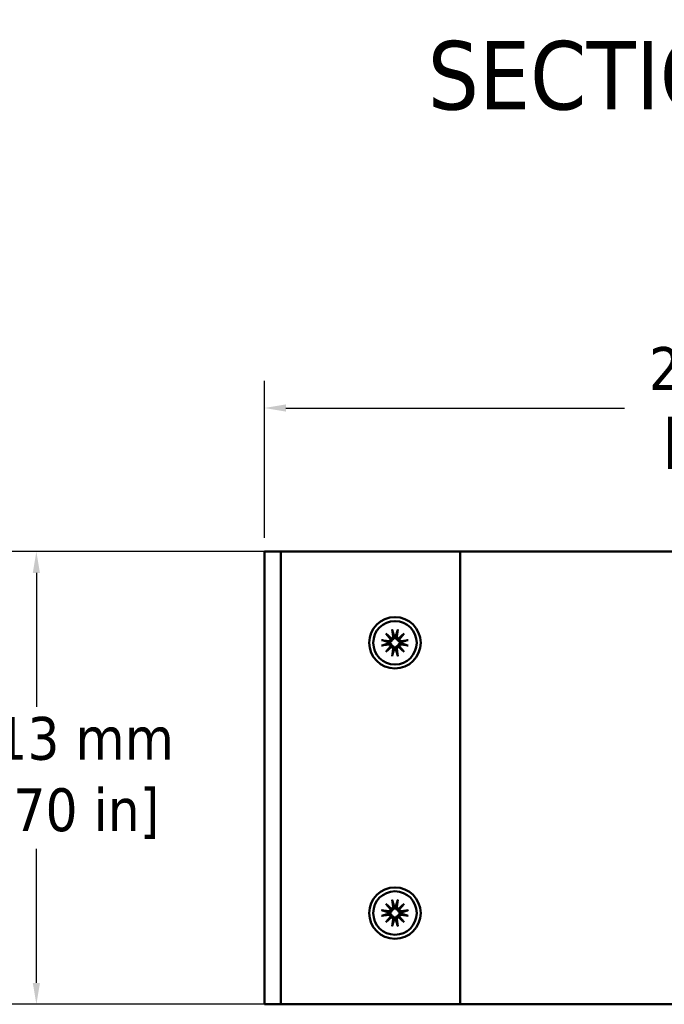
# Model space of a CAD drawing. Header units: millimetres. Extents: x 4 to 1435, y 25 to 906.
# Tile 9 of 17: x 712 to 837, y 203 to 394. Entities that reach past the tile are written whole.
import ezdxf

# ---------------------------------------------------------------- set-up
doc = ezdxf.new("R2010")
doc.units = ezdxf.units.MM
doc.header["$LTSCALE"] = 1.666667
for name, color, linetype, lineweight in [('Dimension (ANSI)', 7, 'Continuous', 25), ('Symbol (ANSI)', 7, 'Continuous', 25), ('Visible (ANSI)', 7, 'Continuous', 50)]:
    doc.layers.add(name, color=color, linetype=linetype, lineweight=lineweight)
doc.styles.add('Label Text (ANSI)', font='tahoma.ttf')
doc.styles.add('Note Text (ANSI)', font='tahoma.ttf')
doc.dimstyles.new('Default - mm (ANSI)', dxfattribs={"dimscale": 1.666667, "dimtxt": 5, "dimasz": 2.5, "dimexe": 3.175, "dimexo": 1.6002, "dimgap": 0.8, "dimtad": 0, "dimtih": 1, "dimtoh": 1, "dimrnd": 1e-08, "dimzin": 0, "dimdsep": 46, "dimtxsty": 'Note Text (ANSI)', "dimcen": 0.09, "dimdle": 10, "dimclrd": 256, "dimclre": 256, "dimclrt": 256, "dimadec": 1, "dimazin": 0, "dimtfac": 0.6096, "dimtofl": 0, "dimtmove": 0, "dimatfit": 3, "dimldrblk": 'Filled-1', "dimfxl": 1, "dimtolj": 1, "dimtzin": 0, "dimlwd": -1, "dimlwe": -1, "dimarcsym": 0})

# ---------------------------------------------------------------- blocks, each defined once
blk = doc.blocks.new('*D26')
at = {"layer": 'Defpoints', "color": 0, "transparency": 16777216}
for p in [(763.36, 290.96), (714.82, 202.83), (763.36, 202.83)]:
    blk.add_point(p, dxfattribs=at)
at = {"layer": 'Dimension (ANSI)', "transparency": 16777216}
for p, q in [((760.69, 290.96), (709.52, 290.96)), ((714.82, 286.8), (714.82, 260.72)), ((714.82, 207), (714.82, 233.08)), ((760.69, 202.83), (709.52, 202.83))]:
    blk.add_line(p, q, dxfattribs=at)
for points in [[(714.12, 286.8), (715.51, 286.8), (714.82, 290.96)], [(714.12, 207), (715.51, 207), (714.82, 202.83)]]:
    blk.add_solid(points, dxfattribs=at)
at = {"layer": 'Dimension (ANSI)', "transparency": 16777216, "insert": (714.82, 246.9), "char_height": 8.3333, "attachment_point": 5, "style": 'Note Text (ANSI)'}
blk.add_mtext('\\A1; 88.13 mm\\P[3.470 in]', dxfattribs=at)
blk = doc.blocks.new('Filled-1')
at = {"color": 0}
for p, q in [((0, 0), (-1, 0.333)), ((-1, 0.333), (-1, -0.333)), ((-1, 0), (0, 0)), ((-1, -0.333), (0, 0))]:
    blk.add_line(p, q, dxfattribs=at)
at = {"color": 0, "flags": 128}
blk.add_lwpolyline([(-1, -0.333), (0, 0), (-1, 0.333), (-1, -0.333)], dxfattribs=at)
at = {"color": 0}
blk.add_solid([(-1, -0.333), (0, 0), (-1, 0.333), (-1, -0.333)], dxfattribs=at)
blk = doc.blocks.new('*D27')
at = {"layer": 'Defpoints', "color": 0, "transparency": 16777216}
for p in [(962.38, 318.89), (759.18, 290.96), (962.38, 290.96)]:
    blk.add_point(p, dxfattribs=at)
at = {"layer": 'Dimension (ANSI)', "transparency": 16777216}
for p, q in [((759.18, 293.63), (759.18, 324.18)), ((962.38, 293.63), (962.38, 324.18)), ((763.35, 318.89), (829.22, 318.89)), ((958.21, 318.89), (892.34, 318.89))]:
    blk.add_line(p, q, dxfattribs=at)
for points in [[(763.35, 319.59), (763.35, 318.2), (759.18, 318.89)], [(958.21, 319.59), (958.21, 318.2), (962.38, 318.89)]]:
    blk.add_solid(points, dxfattribs=at)
at = {"layer": 'Dimension (ANSI)', "transparency": 16777216, "insert": (860.78, 318.89), "char_height": 8.3333, "attachment_point": 5, "style": 'Note Text (ANSI)'}
blk.add_mtext('\\A1; 203.20 mm\\P[8.000 in]', dxfattribs=at)

msp = doc.modelspace()

# ---------------------------------------------------------------- linework, layer by layer
at = {"layer": 'Visible (ANSI)'}
for p, q in [((761.3552, 290.9642), (759.1802, 290.9642)), ((759.1802, 202.8342), (759.1802, 290.9642)), ((761.3552, 290.9642), (762.3552, 290.9642)), ((763.3552, 290.9642), (762.3552, 290.9642)), ((762.3552, 202.8342), (762.3552, 290.9642)), ((795.2802, 290.9642), (763.3552, 290.9642)), ((795.2802, 290.9642), (797.2802, 290.9642)), ((797.2802, 290.9642), (962.3802, 290.9642)), ((797.2802, 202.8342), (797.2802, 290.9642)), ((782.8021, 274.9773), (783.9221, 274.0213)), ((782.8021, 274.9773), (783.7331, 274.0463)), ((783.7581, 273.8573), (782.8021, 274.9773)), ((784.0413, 275.7872), (784.2369, 274.4088)), ((785.119, 275.7872), (784.9234, 274.4088)), ((785.2382, 274.0213), (786.3583, 274.9773)), ((786.3583, 274.9773), (785.4022, 273.8573)), ((786.3583, 274.9773), (785.4272, 274.0463)), ((781.9922, 273.7381), (783.3706, 273.5425)), ((781.9922, 272.6604), (783.3706, 272.856)), ((782.8021, 271.4212), (783.7581, 272.5412)), ((783.9221, 272.3772), (782.8021, 271.4212)), ((782.8021, 271.4212), (783.7331, 272.3522)), ((786.3583, 271.4212), (785.2382, 272.3772)), ((785.4022, 272.5412), (786.3583, 271.4212)), ((786.3583, 271.4212), (785.4272, 272.3522)), ((787.1682, 273.7381), (785.7897, 273.5425)), ((787.1682, 272.6604), (785.7897, 272.856)), ((784.0413, 270.6113), (784.2369, 271.9897)), ((785.119, 270.6113), (784.9234, 271.9897)), ((782.8021, 222.3773), (783.9221, 221.4213)), ((782.8021, 222.3773), (783.7331, 221.4463)), ((783.7581, 221.2573), (782.8021, 222.3773)), ((784.0413, 223.1872), (784.2369, 221.8088)), ((785.119, 223.1872), (784.9234, 221.8088)), ((785.2382, 221.4213), (786.3583, 222.3773)), ((786.3583, 222.3773), (785.4022, 221.2573)), ((786.3583, 222.3773), (785.4272, 221.4463)), ((781.9922, 221.1381), (783.3706, 220.9425)), ((787.1682, 221.1381), (785.7897, 220.9425)), ((781.9922, 220.0604), (783.3706, 220.256)), ((782.8021, 218.8212), (783.7581, 219.9412)), ((783.9221, 219.7772), (782.8021, 218.8212)), ((782.8021, 218.8212), (783.7331, 219.7522)), ((784.0413, 218.0113), (784.2369, 219.3897)), ((785.119, 218.0113), (784.9234, 219.3897)), ((786.3583, 218.8212), (785.2382, 219.7772)), ((785.4022, 219.9412), (786.3583, 218.8212)), ((786.3583, 218.8212), (785.4272, 219.7522)), ((787.1682, 220.0604), (785.7897, 220.256)), ((761.3552, 202.8342), (759.1802, 202.8342)), ((761.3552, 202.8342), (762.3552, 202.8342)), ((763.3552, 202.8342), (762.3552, 202.8342)), ((795.2802, 202.8342), (763.3552, 202.8342)), ((795.2802, 202.8342), (797.2802, 202.8342)), ((797.2802, 202.8342), (962.3802, 202.8342))]:
    msp.add_line(p, q, dxfattribs=at)
for centre, radius in [((784.5802, 273.1992), 5), ((784.5802, 273.1992), 4.2291), ((784.5802, 220.5992), 5), ((784.5802, 220.5992), 4.2291)]:
    msp.add_circle(centre, radius, dxfattribs=at)
for centre, radius, start, end in [((783.8999, 274.361), 0.3404, 273.750761, 8.075374), ((784.5802, 273.1992), 1.2332, 84.468455, 95.531545), ((785.2605, 274.361), 0.3404, 171.924626, 266.249239), ((784.5802, 273.1992), 1.2332, 174.468455, 185.531545), ((783.4185, 273.8795), 0.3404, 261.924626, 356.249239), ((783.4185, 272.5189), 0.3404, 3.750761, 98.075374), ((783.8999, 272.0375), 0.3404, 351.924626, 86.249239), ((785.2605, 272.0375), 0.3404, 93.750761, 188.075374), ((785.7419, 273.8795), 0.3404, 183.750761, 278.075374), ((785.7419, 272.5189), 0.3404, 81.924626, 176.249239), ((784.5802, 273.1992), 1.2332, 354.468455, 5.531545), ((784.5802, 273.1992), 1.2332, 264.468455, 275.531545), ((784.5802, 220.5992), 1.2332, 174.468455, 185.531545), ((783.4185, 221.2795), 0.3404, 261.924626, 356.249239), ((783.8999, 221.761), 0.3404, 273.750761, 8.075374), ((784.5802, 220.5992), 1.2332, 84.468455, 95.531545), ((785.2605, 221.761), 0.3404, 171.924626, 266.249239), ((785.7419, 221.2795), 0.3404, 183.750761, 278.075374), ((784.5802, 220.5992), 1.2332, 354.468455, 5.531545), ((783.4185, 219.9189), 0.3404, 3.750761, 98.075374), ((783.8999, 219.4375), 0.3404, 351.924626, 86.249239), ((784.5802, 220.5992), 1.2332, 264.468455, 275.531545), ((785.2605, 219.4375), 0.3404, 93.750761, 188.075374), ((785.7419, 219.9189), 0.3404, 81.924626, 176.249239)]:
    msp.add_arc(centre, radius, start, end, dxfattribs=at)
for centre, major_axis, start_param, end_param in [((783.8693, 274.3252), (0.2016, 0.2362), 3.39674408, 4.02596981), ((783.4543, 273.9101), (0.2362, 0.2016), 5.39880815, 6.02803388), ((785.291, 274.3252), (0.2016, -0.2362), 5.39880815, 6.02803388), ((785.7061, 273.9101), (0.2362, -0.2016), 3.39674408, 4.02596981), ((783.4543, 272.4884), (-0.2362, 0.2016), 3.39674408, 4.02596981), ((783.8693, 272.0733), (-0.2016, 0.2362), 5.39880815, 6.02803388), ((785.291, 272.0733), (-0.2016, -0.2362), 3.39674408, 4.02596981), ((785.7061, 272.4884), (-0.2362, -0.2016), 5.39880815, 6.02803388), ((783.8693, 221.7252), (0.2016, 0.2362), 3.39674408, 4.02596981), ((783.4543, 221.3101), (0.2362, 0.2016), 5.39880815, 6.02803388), ((785.291, 221.7252), (0.2016, -0.2362), 5.39880815, 6.02803388), ((785.7061, 221.3101), (0.2362, -0.2016), 3.39674408, 4.02596981), ((783.4543, 219.8884), (-0.2362, 0.2016), 3.39674408, 4.02596981), ((783.8693, 219.4733), (-0.2016, 0.2362), 5.39880815, 6.02803388), ((785.291, 219.4733), (-0.2016, -0.2362), 3.39674408, 4.02596981), ((785.7061, 219.8884), (-0.2362, -0.2016), 5.39880815, 6.02803388)]:
    msp.add_ellipse(centre, major_axis=major_axis, ratio=0.98845192, start_param=start_param, end_param=end_param, dxfattribs=at)
for points, knots in [([(783.7331, 274.0463), (783.741, 274.0384), (783.7479, 274.0315), (783.7947, 273.9847), (783.8254, 273.954), (783.9061, 273.8733), (783.9509, 273.8285), (783.9948, 273.7846)], [-3.393865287, -3.393865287, -3.393865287, -3.393865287, -3.383047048, -3.383047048, -3.308418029, -3.308418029, -3.13756645, -3.13756645, -3.13756645, -3.13756645]), ([(784.4613, 274.4267), (784.4634, 274.414), (784.465, 274.4013), (784.4712, 274.3375), (784.4691, 274.2812), (784.4476, 274.1708), (784.428, 274.1167), (784.3811, 274.0288), (784.352, 273.9869), (784.2812, 273.912), (784.2393, 273.8791), (784.154, 273.8291), (784.1049, 273.8088), (784.0349, 273.7912), (784.0147, 273.7873), (783.9948, 273.7846)], [0.2275157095, 0.2275157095, 0.2275157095, 0.2275157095, 0.2318203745, 0.2318203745, 0.249297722, 0.249297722, 0.2667750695, 0.2667750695, 0.2816104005, 0.2816104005, 0.2964457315, 0.2964457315, 0.3112810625, 0.3112810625, 0.3172248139, 0.3172248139, 0.3172248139, 0.3172248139]), ([(784.0775, 275.6044), (784.0744, 275.6138), (784.0707, 275.6278), (784.0632, 275.6599), (784.0581, 275.6851), (784.0497, 275.7318), (784.045, 275.7617), (784.0413, 275.7872)], [0.0710024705, 0.0710024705, 0.0710024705, 0.0710024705, 0.0773120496, 0.0773120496, 0.085016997, 0.085016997, 0.0927377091, 0.0927377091, 0.0927377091, 0.0927377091]), ([(785.1655, 273.7846), (785.1456, 273.7873), (785.1255, 273.7912), (785.0555, 273.8088), (785.0064, 273.8291), (784.921, 273.8791), (784.8792, 273.912), (784.8084, 273.9869), (784.7792, 274.0288), (784.7323, 274.1167), (784.7128, 274.1708), (784.6913, 274.2812), (784.6892, 274.3375), (784.6941, 274.3887), (784.6953, 274.4013), (784.697, 274.414), (784.6991, 274.4267)], [-0.0854044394, -0.0854044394, -0.0854044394, -0.0854044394, -0.079460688, -0.079460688, -0.064625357, -0.064625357, -0.049790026, -0.049790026, -0.034954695, -0.034954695, -0.0174773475, -0.0174773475, 0, 0, 0, 0.004304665, 0.004304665, 0.004304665, 0.004304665]), ([(785.119, 275.7872), (785.1154, 275.7617), (785.1106, 275.7318), (785.1023, 275.6851), (785.0972, 275.6599), (785.0897, 275.6278), (785.086, 275.6138), (785.0829, 275.6044)], [0.0309832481, 0.0309832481, 0.0309832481, 0.0309832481, 0.0387039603, 0.0387039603, 0.0464089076, 0.0464089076, 0.0527184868, 0.0527184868, 0.0527184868, 0.0527184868]), ([(785.4272, 274.0463), (785.4193, 274.0384), (785.4125, 274.0315), (785.3656, 273.9847), (785.335, 273.954), (785.2543, 273.8733), (785.2094, 273.8285), (785.1655, 273.7846)], [-3.393865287, -3.393865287, -3.393865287, -3.393865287, -3.383047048, -3.383047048, -3.308418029, -3.308418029, -3.13756645, -3.13756645, -3.13756645, -3.13756645]), ([(781.9922, 273.7381), (782.0177, 273.7345), (782.0476, 273.7297), (782.0944, 273.7213), (782.1195, 273.7162), (782.1517, 273.7088), (782.1656, 273.705), (782.1751, 273.7019)], [0.0309832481, 0.0309832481, 0.0309832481, 0.0309832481, 0.0387039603, 0.0387039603, 0.0464089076, 0.0464089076, 0.0527184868, 0.0527184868, 0.0527184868, 0.0527184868]), ([(782.1751, 272.6965), (782.1656, 272.6934), (782.1517, 272.6897), (782.1195, 272.6822), (782.0944, 272.6772), (782.0476, 272.6688), (782.0177, 272.664), (781.9922, 272.6604)], [0.0710024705, 0.0710024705, 0.0710024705, 0.0710024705, 0.0773120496, 0.0773120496, 0.085016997, 0.085016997, 0.0927377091, 0.0927377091, 0.0927377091, 0.0927377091]), ([(783.9948, 273.7846), (783.9921, 273.7647), (783.9883, 273.7445), (783.9706, 273.6746), (783.9503, 273.6254), (783.9003, 273.5401), (783.8674, 273.4983), (783.7926, 273.4274), (783.7506, 273.3983), (783.6627, 273.3514), (783.6086, 273.3319), (783.4983, 273.3103), (783.4419, 273.3083), (783.3907, 273.3132), (783.3781, 273.3144), (783.3654, 273.316), (783.3527, 273.3181)], [-0.0854044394, -0.0854044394, -0.0854044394, -0.0854044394, -0.079460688, -0.079460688, -0.064625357, -0.064625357, -0.049790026, -0.049790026, -0.034954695, -0.034954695, -0.0174773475, -0.0174773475, 0, 0, 0, 0.004304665, 0.004304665, 0.004304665, 0.004304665]), ([(783.3527, 273.0804), (783.3654, 273.0825), (783.3781, 273.0841), (783.4419, 273.0902), (783.4983, 273.0882), (783.6086, 273.0666), (783.6627, 273.0471), (783.7506, 273.0002), (783.7926, 272.971), (783.8674, 272.9002), (783.9003, 272.8584), (783.9503, 272.7731), (783.9706, 272.7239), (783.9883, 272.6539), (783.9921, 272.6338), (783.9948, 272.6139)], [0.2275157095, 0.2275157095, 0.2275157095, 0.2275157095, 0.2318203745, 0.2318203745, 0.249297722, 0.249297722, 0.2667750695, 0.2667750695, 0.2816104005, 0.2816104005, 0.2964457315, 0.2964457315, 0.3112810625, 0.3112810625, 0.3172248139, 0.3172248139, 0.3172248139, 0.3172248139]), ([(783.7331, 272.3522), (783.741, 272.3601), (783.7479, 272.3669), (783.7947, 272.4138), (783.8254, 272.4444), (783.9061, 272.5252), (783.9509, 272.57), (783.9948, 272.6139)], [-3.393865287, -3.393865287, -3.393865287, -3.393865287, -3.383047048, -3.383047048, -3.308418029, -3.308418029, -3.13756645, -3.13756645, -3.13756645, -3.13756645]), ([(783.9948, 272.6139), (784.0147, 272.6112), (784.0349, 272.6073), (784.1049, 272.5897), (784.154, 272.5693), (784.2393, 272.5194), (784.2812, 272.4865), (784.352, 272.4116), (784.3811, 272.3697), (784.428, 272.2818), (784.4476, 272.2277), (784.4691, 272.1173), (784.4712, 272.061), (784.4662, 272.0098), (784.465, 271.9972), (784.4634, 271.9845), (784.4613, 271.9718)], [-0.0854044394, -0.0854044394, -0.0854044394, -0.0854044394, -0.079460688, -0.079460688, -0.064625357, -0.064625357, -0.049790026, -0.049790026, -0.034954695, -0.034954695, -0.0174773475, -0.0174773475, 0, 0, 0, 0.004304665, 0.004304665, 0.004304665, 0.004304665]), ([(784.6991, 271.9718), (784.697, 271.9845), (784.6953, 271.9972), (784.6892, 272.061), (784.6913, 272.1173), (784.7128, 272.2277), (784.7323, 272.2818), (784.7792, 272.3697), (784.8084, 272.4116), (784.8792, 272.4865), (784.921, 272.5194), (785.0064, 272.5693), (785.0555, 272.5897), (785.1255, 272.6073), (785.1456, 272.6112), (785.1655, 272.6139)], [0.2275157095, 0.2275157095, 0.2275157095, 0.2275157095, 0.2318203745, 0.2318203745, 0.249297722, 0.249297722, 0.2667750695, 0.2667750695, 0.2816104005, 0.2816104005, 0.2964457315, 0.2964457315, 0.3112810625, 0.3112810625, 0.3172248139, 0.3172248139, 0.3172248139, 0.3172248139]), ([(785.8076, 273.3181), (785.7949, 273.316), (785.7823, 273.3144), (785.7184, 273.3083), (785.6621, 273.3103), (785.5517, 273.3319), (785.4977, 273.3514), (785.4097, 273.3983), (785.3678, 273.4274), (785.293, 273.4983), (785.2601, 273.5401), (785.2101, 273.6254), (785.1897, 273.6746), (785.1721, 273.7445), (785.1682, 273.7647), (785.1655, 273.7846)], [0.2275157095, 0.2275157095, 0.2275157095, 0.2275157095, 0.2318203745, 0.2318203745, 0.249297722, 0.249297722, 0.2667750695, 0.2667750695, 0.2816104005, 0.2816104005, 0.2964457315, 0.2964457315, 0.3112810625, 0.3112810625, 0.3172248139, 0.3172248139, 0.3172248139, 0.3172248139]), ([(785.1655, 272.6139), (785.1682, 272.6338), (785.1721, 272.6539), (785.1897, 272.7239), (785.2101, 272.7731), (785.2601, 272.8584), (785.293, 272.9002), (785.3678, 272.971), (785.4097, 273.0002), (785.4977, 273.0471), (785.5517, 273.0666), (785.6621, 273.0882), (785.7184, 273.0902), (785.7696, 273.0853), (785.7823, 273.0841), (785.7949, 273.0825), (785.8076, 273.0804)], [-0.0854044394, -0.0854044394, -0.0854044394, -0.0854044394, -0.079460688, -0.079460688, -0.064625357, -0.064625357, -0.049790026, -0.049790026, -0.034954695, -0.034954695, -0.0174773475, -0.0174773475, 0, 0, 0, 0.004304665, 0.004304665, 0.004304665, 0.004304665]), ([(785.4272, 272.3522), (785.4193, 272.3601), (785.4125, 272.3669), (785.3656, 272.4138), (785.335, 272.4444), (785.2543, 272.5252), (785.2094, 272.57), (785.1655, 272.6139)], [-3.393865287, -3.393865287, -3.393865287, -3.393865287, -3.383047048, -3.383047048, -3.308418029, -3.308418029, -3.13756645, -3.13756645, -3.13756645, -3.13756645]), ([(786.9853, 273.7019), (786.9947, 273.705), (787.0087, 273.7088), (787.0409, 273.7162), (787.066, 273.7213), (787.1128, 273.7297), (787.1427, 273.7345), (787.1682, 273.7381)], [0.0710024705, 0.0710024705, 0.0710024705, 0.0710024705, 0.0773120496, 0.0773120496, 0.085016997, 0.085016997, 0.0927377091, 0.0927377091, 0.0927377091, 0.0927377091]), ([(787.1682, 272.6604), (787.1427, 272.664), (787.1128, 272.6688), (787.066, 272.6772), (787.0409, 272.6822), (787.0087, 272.6897), (786.9947, 272.6934), (786.9853, 272.6965)], [0.0309832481, 0.0309832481, 0.0309832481, 0.0309832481, 0.0387039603, 0.0387039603, 0.0464089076, 0.0464089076, 0.0527184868, 0.0527184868, 0.0527184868, 0.0527184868]), ([(784.0413, 270.6113), (784.045, 270.6367), (784.0497, 270.6667), (784.0581, 270.7134), (784.0632, 270.7385), (784.0707, 270.7707), (784.0744, 270.7847), (784.0775, 270.7941)], [0.0309832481, 0.0309832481, 0.0309832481, 0.0309832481, 0.0387039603, 0.0387039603, 0.0464089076, 0.0464089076, 0.0527184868, 0.0527184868, 0.0527184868, 0.0527184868]), ([(785.0829, 270.7941), (785.086, 270.7847), (785.0897, 270.7707), (785.0972, 270.7385), (785.1023, 270.7134), (785.1106, 270.6667), (785.1154, 270.6367), (785.119, 270.6113)], [0.0710024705, 0.0710024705, 0.0710024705, 0.0710024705, 0.0773120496, 0.0773120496, 0.085016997, 0.085016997, 0.0927377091, 0.0927377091, 0.0927377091, 0.0927377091]), ([(784.0775, 223.0044), (784.0744, 223.0138), (784.0707, 223.0278), (784.0632, 223.0599), (784.0581, 223.0851), (784.0497, 223.1318), (784.045, 223.1617), (784.0413, 223.1872)], [0.0710024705, 0.0710024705, 0.0710024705, 0.0710024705, 0.0773120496, 0.0773120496, 0.085016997, 0.085016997, 0.0927377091, 0.0927377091, 0.0927377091, 0.0927377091]), ([(785.119, 223.1872), (785.1154, 223.1617), (785.1106, 223.1318), (785.1023, 223.0851), (785.0972, 223.0599), (785.0897, 223.0278), (785.086, 223.0138), (785.0829, 223.0044)], [0.0309832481, 0.0309832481, 0.0309832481, 0.0309832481, 0.0387039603, 0.0387039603, 0.0464089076, 0.0464089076, 0.0527184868, 0.0527184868, 0.0527184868, 0.0527184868]), ([(781.9922, 221.1381), (782.0177, 221.1345), (782.0476, 221.1297), (782.0944, 221.1213), (782.1195, 221.1162), (782.1517, 221.1088), (782.1656, 221.105), (782.1751, 221.1019)], [0.0309832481, 0.0309832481, 0.0309832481, 0.0309832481, 0.0387039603, 0.0387039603, 0.0464089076, 0.0464089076, 0.0527184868, 0.0527184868, 0.0527184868, 0.0527184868]), ([(783.9948, 221.1846), (783.9921, 221.1647), (783.9883, 221.1445), (783.9706, 221.0746), (783.9503, 221.0254), (783.9003, 220.9401), (783.8674, 220.8983), (783.7926, 220.8274), (783.7506, 220.7983), (783.6627, 220.7514), (783.6086, 220.7319), (783.4983, 220.7103), (783.4419, 220.7083), (783.3907, 220.7132), (783.3781, 220.7144), (783.3654, 220.716), (783.3527, 220.7181)], [-0.0854044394, -0.0854044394, -0.0854044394, -0.0854044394, -0.079460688, -0.079460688, -0.064625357, -0.064625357, -0.049790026, -0.049790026, -0.034954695, -0.034954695, -0.0174773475, -0.0174773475, 0, 0, 0, 0.004304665, 0.004304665, 0.004304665, 0.004304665]), ([(783.3527, 220.4804), (783.3654, 220.4825), (783.3781, 220.4841), (783.4419, 220.4902), (783.4983, 220.4882), (783.6086, 220.4666), (783.6627, 220.4471), (783.7506, 220.4002), (783.7926, 220.371), (783.8674, 220.3002), (783.9003, 220.2584), (783.9503, 220.1731), (783.9706, 220.1239), (783.9883, 220.0539), (783.9921, 220.0338), (783.9948, 220.0139)], [0.2275157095, 0.2275157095, 0.2275157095, 0.2275157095, 0.2318203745, 0.2318203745, 0.249297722, 0.249297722, 0.2667750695, 0.2667750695, 0.2816104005, 0.2816104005, 0.2964457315, 0.2964457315, 0.3112810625, 0.3112810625, 0.3172248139, 0.3172248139, 0.3172248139, 0.3172248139]), ([(783.7331, 221.4463), (783.741, 221.4384), (783.7479, 221.4315), (783.7947, 221.3847), (783.8254, 221.354), (783.9061, 221.2733), (783.9509, 221.2285), (783.9948, 221.1846)], [-3.393865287, -3.393865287, -3.393865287, -3.393865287, -3.383047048, -3.383047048, -3.308418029, -3.308418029, -3.13756645, -3.13756645, -3.13756645, -3.13756645]), ([(784.4613, 221.8267), (784.4634, 221.814), (784.465, 221.8013), (784.4712, 221.7375), (784.4691, 221.6812), (784.4476, 221.5708), (784.428, 221.5167), (784.3811, 221.4288), (784.352, 221.3869), (784.2812, 221.312), (784.2393, 221.2791), (784.154, 221.2291), (784.1049, 221.2088), (784.0349, 221.1912), (784.0147, 221.1873), (783.9948, 221.1846)], [0.2275157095, 0.2275157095, 0.2275157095, 0.2275157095, 0.2318203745, 0.2318203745, 0.249297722, 0.249297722, 0.2667750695, 0.2667750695, 0.2816104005, 0.2816104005, 0.2964457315, 0.2964457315, 0.3112810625, 0.3112810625, 0.3172248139, 0.3172248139, 0.3172248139, 0.3172248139]), ([(785.1655, 221.1846), (785.1456, 221.1873), (785.1255, 221.1912), (785.0555, 221.2088), (785.0064, 221.2291), (784.921, 221.2791), (784.8792, 221.312), (784.8084, 221.3869), (784.7792, 221.4288), (784.7323, 221.5167), (784.7128, 221.5708), (784.6913, 221.6812), (784.6892, 221.7375), (784.6941, 221.7887), (784.6953, 221.8013), (784.697, 221.814), (784.6991, 221.8267)], [-0.0854044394, -0.0854044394, -0.0854044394, -0.0854044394, -0.079460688, -0.079460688, -0.064625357, -0.064625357, -0.049790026, -0.049790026, -0.034954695, -0.034954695, -0.0174773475, -0.0174773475, 0, 0, 0, 0.004304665, 0.004304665, 0.004304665, 0.004304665]), ([(785.4272, 221.4463), (785.4193, 221.4384), (785.4125, 221.4315), (785.3656, 221.3847), (785.335, 221.354), (785.2543, 221.2733), (785.2094, 221.2285), (785.1655, 221.1846)], [-3.393865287, -3.393865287, -3.393865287, -3.393865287, -3.383047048, -3.383047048, -3.308418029, -3.308418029, -3.13756645, -3.13756645, -3.13756645, -3.13756645]), ([(785.8076, 220.7181), (785.7949, 220.716), (785.7823, 220.7144), (785.7184, 220.7083), (785.6621, 220.7103), (785.5517, 220.7319), (785.4977, 220.7514), (785.4097, 220.7983), (785.3678, 220.8274), (785.293, 220.8983), (785.2601, 220.9401), (785.2101, 221.0254), (785.1897, 221.0746), (785.1721, 221.1445), (785.1682, 221.1647), (785.1655, 221.1846)], [0.2275157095, 0.2275157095, 0.2275157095, 0.2275157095, 0.2318203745, 0.2318203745, 0.249297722, 0.249297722, 0.2667750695, 0.2667750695, 0.2816104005, 0.2816104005, 0.2964457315, 0.2964457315, 0.3112810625, 0.3112810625, 0.3172248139, 0.3172248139, 0.3172248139, 0.3172248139]), ([(785.1655, 220.0139), (785.1682, 220.0338), (785.1721, 220.0539), (785.1897, 220.1239), (785.2101, 220.1731), (785.2601, 220.2584), (785.293, 220.3002), (785.3678, 220.371), (785.4097, 220.4002), (785.4977, 220.4471), (785.5517, 220.4666), (785.6621, 220.4882), (785.7184, 220.4902), (785.7696, 220.4853), (785.7823, 220.4841), (785.7949, 220.4825), (785.8076, 220.4804)], [-0.0854044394, -0.0854044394, -0.0854044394, -0.0854044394, -0.079460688, -0.079460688, -0.064625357, -0.064625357, -0.049790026, -0.049790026, -0.034954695, -0.034954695, -0.0174773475, -0.0174773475, 0, 0, 0, 0.004304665, 0.004304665, 0.004304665, 0.004304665]), ([(786.9853, 221.1019), (786.9947, 221.105), (787.0087, 221.1088), (787.0409, 221.1162), (787.066, 221.1213), (787.1128, 221.1297), (787.1427, 221.1345), (787.1682, 221.1381)], [0.0710024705, 0.0710024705, 0.0710024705, 0.0710024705, 0.0773120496, 0.0773120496, 0.085016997, 0.085016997, 0.0927377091, 0.0927377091, 0.0927377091, 0.0927377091]), ([(782.1751, 220.0965), (782.1656, 220.0934), (782.1517, 220.0897), (782.1195, 220.0822), (782.0944, 220.0772), (782.0476, 220.0688), (782.0177, 220.064), (781.9922, 220.0604)], [0.0710024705, 0.0710024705, 0.0710024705, 0.0710024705, 0.0773120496, 0.0773120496, 0.085016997, 0.085016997, 0.0927377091, 0.0927377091, 0.0927377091, 0.0927377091]), ([(783.7331, 219.7522), (783.741, 219.7601), (783.7479, 219.7669), (783.7947, 219.8138), (783.8254, 219.8444), (783.9061, 219.9252), (783.9509, 219.97), (783.9948, 220.0139)], [-3.393865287, -3.393865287, -3.393865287, -3.393865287, -3.383047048, -3.383047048, -3.308418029, -3.308418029, -3.13756645, -3.13756645, -3.13756645, -3.13756645]), ([(783.9948, 220.0139), (784.0147, 220.0112), (784.0349, 220.0073), (784.1049, 219.9897), (784.154, 219.9693), (784.2393, 219.9194), (784.2812, 219.8865), (784.352, 219.8116), (784.3811, 219.7697), (784.428, 219.6818), (784.4476, 219.6277), (784.4691, 219.5173), (784.4712, 219.461), (784.4662, 219.4098), (784.465, 219.3972), (784.4634, 219.3845), (784.4613, 219.3718)], [-0.0854044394, -0.0854044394, -0.0854044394, -0.0854044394, -0.079460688, -0.079460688, -0.064625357, -0.064625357, -0.049790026, -0.049790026, -0.034954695, -0.034954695, -0.0174773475, -0.0174773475, 0, 0, 0, 0.004304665, 0.004304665, 0.004304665, 0.004304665]), ([(784.6991, 219.3718), (784.697, 219.3845), (784.6953, 219.3972), (784.6892, 219.461), (784.6913, 219.5173), (784.7128, 219.6277), (784.7323, 219.6818), (784.7792, 219.7697), (784.8084, 219.8116), (784.8792, 219.8865), (784.921, 219.9194), (785.0064, 219.9693), (785.0555, 219.9897), (785.1255, 220.0073), (785.1456, 220.0112), (785.1655, 220.0139)], [0.2275157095, 0.2275157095, 0.2275157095, 0.2275157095, 0.2318203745, 0.2318203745, 0.249297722, 0.249297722, 0.2667750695, 0.2667750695, 0.2816104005, 0.2816104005, 0.2964457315, 0.2964457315, 0.3112810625, 0.3112810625, 0.3172248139, 0.3172248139, 0.3172248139, 0.3172248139]), ([(785.4272, 219.7522), (785.4193, 219.7601), (785.4125, 219.7669), (785.3656, 219.8138), (785.335, 219.8444), (785.2543, 219.9252), (785.2094, 219.97), (785.1655, 220.0139)], [-3.393865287, -3.393865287, -3.393865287, -3.393865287, -3.383047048, -3.383047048, -3.308418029, -3.308418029, -3.13756645, -3.13756645, -3.13756645, -3.13756645]), ([(787.1682, 220.0604), (787.1427, 220.064), (787.1128, 220.0688), (787.066, 220.0772), (787.0409, 220.0822), (787.0087, 220.0897), (786.9947, 220.0934), (786.9853, 220.0965)], [0.0309832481, 0.0309832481, 0.0309832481, 0.0309832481, 0.0387039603, 0.0387039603, 0.0464089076, 0.0464089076, 0.0527184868, 0.0527184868, 0.0527184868, 0.0527184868]), ([(784.0413, 218.0113), (784.045, 218.0367), (784.0497, 218.0667), (784.0581, 218.1134), (784.0632, 218.1385), (784.0707, 218.1707), (784.0744, 218.1847), (784.0775, 218.1941)], [0.0309832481, 0.0309832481, 0.0309832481, 0.0309832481, 0.0387039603, 0.0387039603, 0.0464089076, 0.0464089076, 0.0527184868, 0.0527184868, 0.0527184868, 0.0527184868]), ([(785.0829, 218.1941), (785.086, 218.1847), (785.0897, 218.1707), (785.0972, 218.1385), (785.1023, 218.1134), (785.1106, 218.0667), (785.1154, 218.0367), (785.119, 218.0113)], [0.0710024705, 0.0710024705, 0.0710024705, 0.0710024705, 0.0773120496, 0.0773120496, 0.085016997, 0.085016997, 0.0927377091, 0.0927377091, 0.0927377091, 0.0927377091])]:
    msp.add_open_spline(points, degree=3, knots=knots, dxfattribs=at)
for points, weights in [([(784.0775, 275.6044), (784.3286, 274.837), (784.4572, 274.44)], [1.00384600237, 1.05935240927, 1.00186005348]), ([(784.7032, 274.44), (784.8318, 274.837), (785.0829, 275.6044)], [1.00186005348, 1.05935240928, 1.00384600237]), ([(783.3394, 273.3223), (782.9424, 273.4508), (782.1751, 273.7019)], [1.00186005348, 1.05935240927, 1.00384600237]), ([(782.1751, 272.6965), (782.9424, 272.9476), (783.3394, 273.0762)], [1.00384600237, 1.05935240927, 1.00186005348]), ([(786.9853, 273.7019), (786.2179, 273.4508), (785.821, 273.3223)], [1.00384600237, 1.05935240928, 1.00186005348]), ([(785.821, 273.0762), (786.2179, 272.9476), (786.9853, 272.6965)], [1.00186005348, 1.05935240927, 1.00384600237]), ([(784.4572, 271.9585), (784.3286, 271.5615), (784.0775, 270.7941)], [1.00186005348, 1.05935240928, 1.00384600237]), ([(785.0829, 270.7941), (784.8318, 271.5615), (784.7032, 271.9585)], [1.00384600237, 1.05935240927, 1.00186005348]), ([(784.0775, 223.0044), (784.3286, 222.237), (784.4572, 221.84)], [1.00384600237, 1.05935240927, 1.00186005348]), ([(784.7032, 221.84), (784.8318, 222.237), (785.0829, 223.0044)], [1.00186005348, 1.05935240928, 1.00384600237]), ([(783.3394, 220.7223), (782.9424, 220.8508), (782.1751, 221.1019)], [1.00186005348, 1.05935240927, 1.00384600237]), ([(782.1751, 220.0965), (782.9424, 220.3476), (783.3394, 220.4762)], [1.00384600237, 1.05935240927, 1.00186005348]), ([(786.9853, 221.1019), (786.2179, 220.8508), (785.821, 220.7223)], [1.00384600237, 1.05935240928, 1.00186005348]), ([(785.821, 220.4762), (786.2179, 220.3476), (786.9853, 220.0965)], [1.00186005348, 1.05935240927, 1.00384600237]), ([(784.4572, 219.3585), (784.3286, 218.9615), (784.0775, 218.1941)], [1.00186005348, 1.05935240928, 1.00384600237]), ([(785.0829, 218.1941), (784.8318, 218.9615), (784.7032, 219.3585)], [1.00384600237, 1.05935240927, 1.00186005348])]:
    msp.add_rational_spline(points, weights, degree=2, dxfattribs=at)
for points in [[(784.4572, 274.44), (784.4586, 274.4356), (784.46, 274.4311), (784.4613, 274.4267)], [(784.6991, 274.4267), (784.7004, 274.4311), (784.7018, 274.4356), (784.7032, 274.44)], [(783.3527, 273.3181), (783.3483, 273.3194), (783.3438, 273.3208), (783.3394, 273.3223)], [(783.3394, 273.0762), (783.3438, 273.0777), (783.3483, 273.079), (783.3527, 273.0804)], [(785.821, 273.3223), (785.8165, 273.3208), (785.8121, 273.3194), (785.8076, 273.3181)], [(785.8076, 273.0804), (785.8121, 273.079), (785.8165, 273.0777), (785.821, 273.0762)], [(784.4613, 271.9718), (784.46, 271.9673), (784.4586, 271.9629), (784.4572, 271.9585)], [(784.7032, 271.9585), (784.7018, 271.9629), (784.7004, 271.9673), (784.6991, 271.9718)], [(783.3527, 220.7181), (783.3483, 220.7194), (783.3438, 220.7208), (783.3394, 220.7223)], [(783.3394, 220.4762), (783.3438, 220.4777), (783.3483, 220.479), (783.3527, 220.4804)], [(784.4572, 221.84), (784.4586, 221.8356), (784.46, 221.8311), (784.4613, 221.8267)], [(784.6991, 221.8267), (784.7004, 221.8311), (784.7018, 221.8356), (784.7032, 221.84)], [(785.821, 220.7223), (785.8165, 220.7208), (785.8121, 220.7194), (785.8076, 220.7181)], [(785.8076, 220.4804), (785.8121, 220.479), (785.8165, 220.4777), (785.821, 220.4762)], [(784.4613, 219.3718), (784.46, 219.3673), (784.4586, 219.3629), (784.4572, 219.3585)], [(784.7032, 219.3585), (784.7018, 219.3629), (784.7004, 219.3673), (784.6991, 219.3718)]]:
    msp.add_open_spline(points, degree=3, dxfattribs=at)

# ---------------------------------------------------------------- texts
at = {"layer": 'Symbol (ANSI)', "insert": (790.94, 376.7327), "char_height": 13.333334, "attachment_point": 7, "style": 'Label Text (ANSI)'}
msp.add_mtext('SECTION  GG-GG', dxfattribs=at)

# ---------------------------------------------------------------- dimensions: what is measured, and where the dimension line sits
at = {"layer": 'Dimension (ANSI)'}
dim = msp.add_linear_dim(base=(962.3802, 318.8911), p1=(759.1802, 290.9642), p2=(962.3802, 290.9642), text=' <> mm\\X[8.000 in]', dimstyle='Default - mm (ANSI)', override={"dimtih": 0, "dimtoh": 0, "dimdec": 2, "dimpost": '', "dimtp": 0, "dimtm": 0, "dimtdec": 2, "dimatfit": 1}, dxfattribs=at)
dim.commit()
dim.dimension.update_dxf_attribs({"geometry": '*D27', "text_midpoint": (860.7802, 318.8911), "dimtype": 160})
dim = msp.add_linear_dim(base=(714.8154, 202.8342), p1=(763.3552, 290.9642), p2=(763.3552, 202.8342), angle=90, text=' <> mm\\X[3.470 in]', dimstyle='Default - mm (ANSI)', override={"dimdec": 2, "dimpost": '', "dimtp": 0, "dimtm": 0, "dimtdec": 2, "dimatfit": 1}, dxfattribs=at)
dim.commit()
dim.dimension.update_dxf_attribs({"geometry": '*D26', "text_midpoint": (714.8154, 246.8992), "dimtype": 160})

doc.saveas('drawing.dxf')
